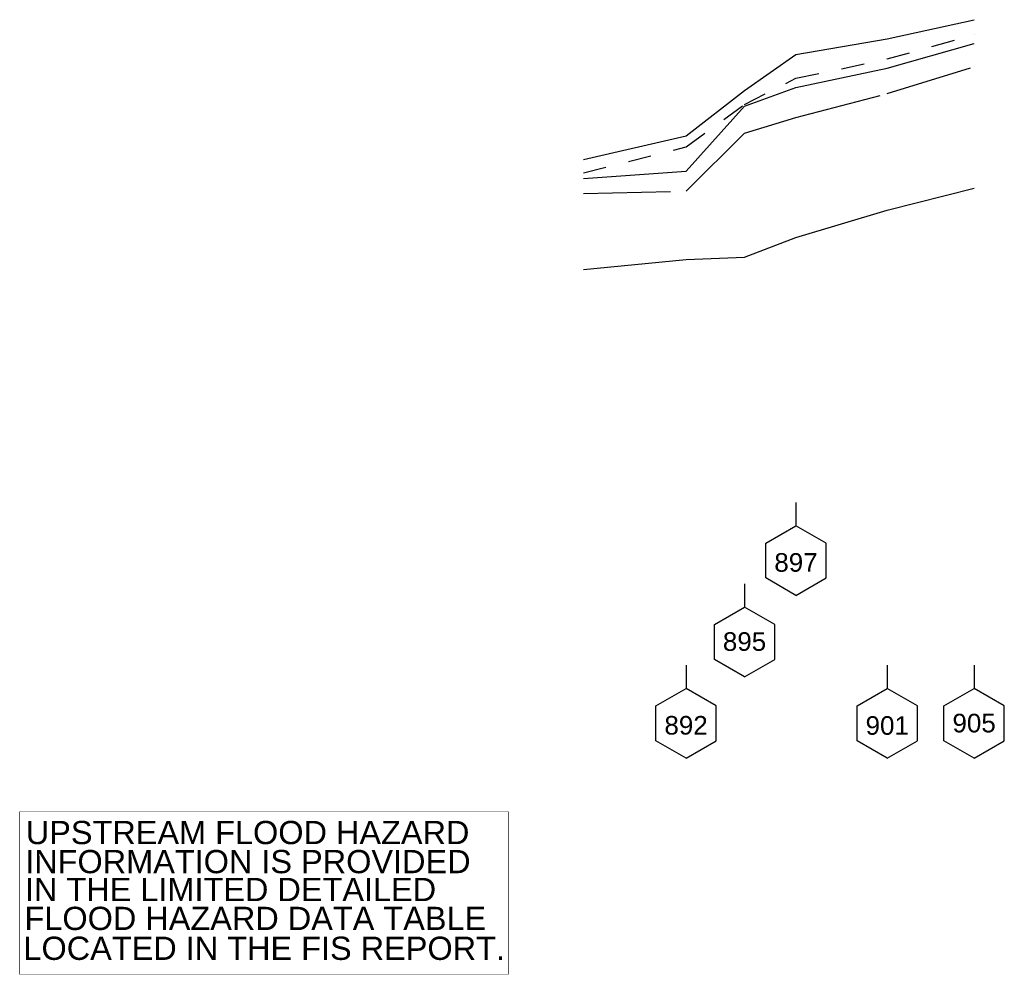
# Model space of a CAD drawing. Header units: inches. Extents: x -19.2 to 49.3, y -24.5 to 26.6.
# Tile 8 of 9: x 25.8 to 30, y 22.5 to 26.6. Entities that reach past the tile are written whole.
import ezdxf
from ezdxf.enums import TextEntityAlignment as Align

# ---------------------------------------------------------------- set-up
doc = ezdxf.new("R2010")
doc.units = ezdxf.units.IN
doc.header["$LTSCALE"] = 0.3
doc.header["$MEASUREMENT"] = 0
doc.set_wipeout_variables(frame=1)
doc.linetypes.add('HIDDEN', pattern=[0.375, 0.25, -0.125])
doc.linetypes.add('PHANTOM', pattern=[2.5, 1.25, -0.25, 0.25, -0.25, 0.25, -0.25])
doc.layers.get('0').update_dxf_attribs({"color": 3, "plot": 0})
for name, color, linetype in [('STREAM', 5, 'Continuous'), ('TEXT', 255, 'Continuous'), ('WS10', 4, 'HIDDEN'), ('WS100', 5, 'PHANTOM'), ('WSOTHER', 7, 'Continuous'), ('XSEC', 7, 'Continuous')]:
    doc.layers.add(name, color=color, linetype=linetype)
doc.styles.add('ARIAL', font='ARIAL.TTF')

# ---------------------------------------------------------------- blocks, each defined once
blk = doc.blocks.new('wipeout')
blk.add_wipeout([(0, 0.15), (-0.129917, 0.075), (-0.129917, -0.075), (0, -0.15), (0.129917, -0.075), (0.129917, 0.075)])
blk = doc.blocks.new('xsec')
blk.add_line((0, 0.3496), (0, 0.2496))
blk.add_blockref('wipeout', (0, 0.1))
for p, q in [((-0.1299, 0.1746), (0, 0.2496)), ((0.1299, 0.1746), (0, 0.2496)), ((0, 0.2496), (0, 0.2496)), ((-0.1299, 0.0246), (-0.1299, 0.1746)), ((0.1299, 0.0246), (0.1299, 0.1746)), ((0, -0.0504), (-0.1299, 0.0246)), ((0, -0.0504), (0.1299, 0.0246))]:
    blk.add_line(p, q)

msp = doc.modelspace()

# ---------------------------------------------------------------- linework, layer by layer
at = {"layer": 'STREAM', "color": 2}
msp.add_lwpolyline([(28.2, 25.5539), (28.6421, 25.5964), (28.8936, 25.6064), (29.115, 25.6914), (29.5078, 25.8094), (29.8816, 25.9044), (29.8816, 25.9044)], dxfattribs=at)
at = {"layer": 'WS10', "color": 2}
msp.add_lwpolyline([(28.2, 25.9694), (28.2, 25.9694), (28.6421, 26.0814), (28.6421, 26.0814), (28.8936, 26.2634), (28.8936, 26.2634), (29.115, 26.3764), (29.115, 26.3764), (29.5078, 26.4594), (29.5078, 26.4594), (29.8816, 26.5644), (29.8816, 26.5644)], dxfattribs=at)
at = {"layer": 'WS100', "color": 2}
msp.add_lwpolyline([(28.2, 25.8814), (28.2, 25.8814), (28.6421, 25.8914), (28.6421, 25.8914), (28.8936, 26.1404), (28.8936, 26.1404), (29.115, 26.2084), (29.115, 26.2084), (29.5078, 26.3104), (29.5078, 26.3104), (29.8816, 26.4264), (29.8816, 26.4264)], dxfattribs=at)
at = {"layer": 'WSOTHER', "color": 2}
for points in [[(28.2, 26.0274), (28.2, 26.0274), (28.6421, 26.1284), (28.6421, 26.1284), (28.8936, 26.3234), (28.8936, 26.3234), (29.115, 26.4794), (29.115, 26.4794), (29.5078, 26.5464), (29.5078, 26.5464), (29.8816, 26.6284), (29.8816, 26.6284)], [(28.2, 25.9454), (28.2, 25.9454), (28.6421, 25.9764), (28.6421, 25.9764), (28.8936, 26.2564), (28.8936, 26.2564), (29.115, 26.3364), (29.115, 26.3364), (29.5078, 26.4194), (29.5078, 26.4194), (29.8816, 26.5264), (29.8816, 26.5264)]]:
    msp.add_lwpolyline(points, dxfattribs=at)
at = {"layer": 'WSOTHER'}
msp.add_lwpolyline([(25.7743, 23.2212), (27.8767, 23.2212), (27.8767, 22.5222), (25.7743, 22.5222)], close=True, dxfattribs=at)

# ---------------------------------------------------------------- block references
at = {"layer": 'XSEC', "color": 3}
for p in [(28.6421, 23.5024), (29.5078, 23.5024), (29.8816, 23.5024)]:
    msp.add_blockref('xsec', p, dxfattribs=at)

# ---------------------------------------------------------------- next in the draw order: block references
msp.add_blockref('xsec', (28.8936, 23.8524), dxfattribs=at)

# ---------------------------------------------------------------- next in the draw order: texts
at = {"layer": 'TEXT', "style": 'ARIAL'}
for s, p in [('905', (29.8816, 23.6028)), ('892', (28.6421, 23.5934)), ('901', (29.5078, 23.5925))]:
    msp.add_text(s, height=0.08, dxfattribs=at).set_placement(p, align=Align.MIDDLE_CENTER)

# ---------------------------------------------------------------- next in the draw order: wipeouts: each hides what was drawn before it
msp.add_wipeout([(25.7743, 23.2212), (27.8767, 23.2212), (27.8767, 22.5222), (25.7743, 22.5222)]).dxf.layer = 'WSOTHER'

# ---------------------------------------------------------------- next in the draw order: block references
at = {"layer": 'XSEC', "color": 3}
msp.add_blockref('xsec', (29.115, 24.2024), dxfattribs=at)

# ---------------------------------------------------------------- next in the draw order: texts
at = {"layer": 'TEXT', "style": 'ARIAL'}
msp.add_text('895', height=0.08, dxfattribs=at).set_placement((28.8936, 23.9536), align=Align.MIDDLE_CENTER)
for s, p in [('UPSTREAM FLOOD HAZARD   ', (26.8134, 23.0821)), ('INFORMATION IS PROVIDED ', (26.7758, 22.9571)), ('IN THE LIMITED DETAILED', (26.6818, 22.8371)), ('FLOOD HAZARD DATA TABLE', (26.7885, 22.7127)), ('LOCATED IN THE FIS REPORT.', (26.8265, 22.5842))]:
    msp.add_text(s, height=0.1, dxfattribs=at).set_placement(p, align=Align.CENTER)

# ---------------------------------------------------------------- next in the draw order: texts
msp.add_text('897', height=0.08, dxfattribs=at).set_placement((29.115, 24.2938), align=Align.MIDDLE_CENTER)

doc.saveas('drawing.dxf')
